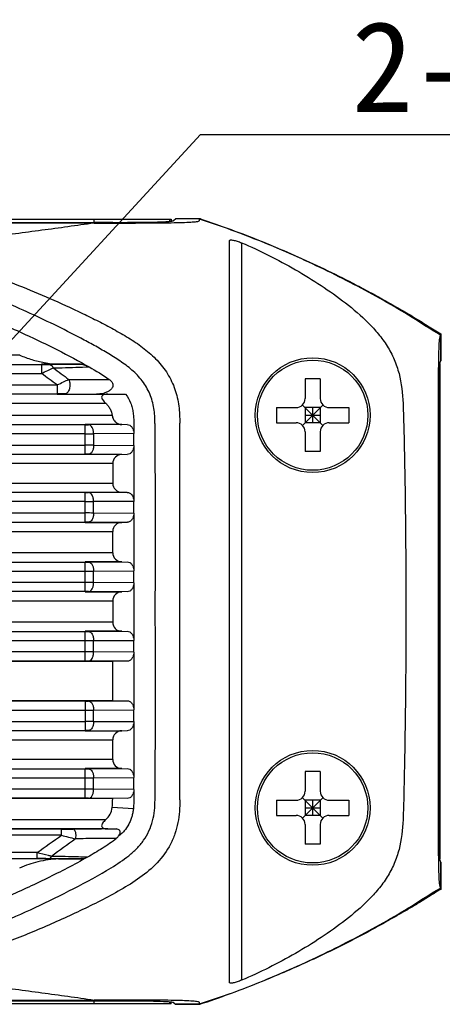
# Model space of a CAD drawing. Header units: millimetres. Extents: x 44 to 346, y 18 to 283.
# Tile 7 of 21: x 195 to 209, y 108 to 141. Entities that reach past the tile are written whole.
import ezdxf

# ---------------------------------------------------------------- set-up
doc = ezdxf.new("R2010")
doc.units = ezdxf.units.MM
doc.header["$LTSCALE"] = 23.1
doc.layers.get('0').update_dxf_attribs({"linetype": 'CONTINUOUS'})
doc.layers.add('00_COMPONENTS', color=7, linetype='CONTINUOUS')
doc.layers.add('51__DRAFT_DIMS', color=7, linetype='CONTINUOUS')
doc.styles.get("Standard").update_dxf_attribs({"font": 'simfang.ttf'})
doc.dimstyles.new('DIMSTYLE_4', dxfattribs={"dimtxt": 3, "dimasz": 3, "dimexe": 2.5, "dimexo": 0.5, "dimtad": 1, "dimdsep": 46, "dimtxsty": 'STANDARD', "dimblk": '_FILLED', "dimblk1": '_FILLED', "dimblk2": '_FILLED', "dimcen": 0.09, "dimclrt": 3, "dimazin": 2, "dimtp": 0.1, "dimtm": 0.1, "dimtfac": 1, "dimtofl": 0, "dimtmove": 0, "dimatfit": 1, "dimldrblk": '_FILLED', "dimfxl": 1, "dimtolj": 1, "dimarcsym": 0})

# ---------------------------------------------------------------- blocks, each defined once
blk = doc.blocks.new('_FILLED')
at = {"color": 0, "linetype": 'ByBlock'}
blk.add_solid([(0, 0), (-1, 0.167), (-1, -0.167)], dxfattribs=at)
blk = doc.blocks.new('*D6')
at = {"layer": '51__DRAFT_DIMS', "color": 4}
for p, q in [((187.952, 122.484), (201.463, 137.17)), ((201.463, 137.17), (204.963, 137.17)), ((204.963, 137.17), (227.78, 137.17))]:
    blk.add_line(p, q, dxfattribs=at)
at = {"layer": '51__DRAFT_DIMS', "color": 4, "xscale": 3, "yscale": 3, "zscale": 3, "rotation": 227.3858833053}
blk.add_blockref('_FILLED', (187.952, 122.484), dxfattribs=at)
at = {"layer": '51__DRAFT_DIMS', "color": 3}
for s, p in [('2-M', (206.463, 137.92)), ('3', (213.073, 137.92)), ('×3.8', (215.276, 137.92))]:
    blk.add_text(s, height=3, dxfattribs=at).set_placement(p)

msp = doc.modelspace()

# ---------------------------------------------------------------- linework, layer by layer
at = {"layer": '00_COMPONENTS'}
for p, q in [((128.384, 134.364), (200.489, 134.364)), ((197.944, 134.263), (197.944, 134.364)), ((200.436, 134.364), (200.436, 134.296)), ((200.489, 134.364), (200.489, 134.302)), ((200.586, 134.332), (200.642, 134.382)), ((201.46, 134.382), (200.642, 134.382)), ((201.436, 134.382), (201.436, 134.369)), ((130.928, 134.263), (197.944, 134.263)), ((197.942, 134.241), (130.93, 134.241)), ((202.424, 109.099), (202.424, 133.66)), ((202.824, 133.585), (202.824, 109.174)), ((209.405, 130.293), (209.405, 130.533)), ((209.418, 130.573), (209.418, 129.679)), ((209.405, 130.293), (209.418, 130.284)), ((209.418, 129.679), (209.418, 130.284)), ((195.482, 129.87), (133.396, 129.87)), ((180.215, 129.56), (196.198, 129.56)), ((196.765, 129.57), (196.198, 129.57)), ((196.198, 129.56), (196.198, 129.26)), ((196.459, 129.561), (197.497, 129.567)), ((197.497, 129.567), (196.765, 129.57)), ((209.385, 129.576), (209.385, 113.183)), ((209.415, 129.675), (209.418, 129.679)), ((180.172, 129.26), (196.198, 129.26)), ((180.172, 128.884), (196.724, 128.884)), ((196.724, 128.884), (196.724, 128.584)), ((205.425, 129.08), (204.925, 129.08)), ((204.925, 129.08), (204.925, 128.43)), ((205.425, 129.08), (205.425, 128.43)), ((180.215, 128.584), (196.724, 128.584)), ((196.724, 128.574), (198.025, 128.574)), ((196.981, 128.583), (198.025, 128.578)), ((198.025, 128.578), (198.987, 128.578)), ((209.329, 128.54), (209.329, 128.428)), ((209.352, 128.209), (209.353, 128.556)), ((130.552, 128.274), (198.328, 128.274)), ((203.975, 128.13), (204.625, 128.13)), ((203.975, 128.13), (203.975, 127.63)), ((204.837, 127.542), (205.513, 128.217)), ((204.837, 128.217), (205.513, 127.542)), ((205.425, 128.13), (204.925, 128.13)), ((204.925, 128.13), (204.925, 127.63)), ((205.175, 128.13), (205.175, 127.63)), ((205.425, 128.13), (205.425, 127.63)), ((205.725, 128.13), (206.375, 128.13)), ((206.375, 128.13), (206.375, 127.63)), ((209.329, 128.428), (209.329, 128.372)), ((209.352, 128.428), (209.385, 128.428)), ((198.542, 127.871), (130.338, 127.871)), ((204.925, 127.88), (205.425, 127.88)), ((197.646, 127.562), (183.215, 127.562)), ((198.856, 127.571), (197.646, 127.571)), ((197.646, 126.586), (197.646, 127.562)), ((199.043, 127.57), (197.76, 127.562)), ((203.975, 127.63), (204.625, 127.63)), ((205.425, 127.63), (204.925, 127.63)), ((205.725, 127.63), (206.375, 127.63)), ((197.646, 127.262), (183.172, 127.262)), ((199.255, 127.27), (197.93, 127.262)), ((197.93, 126.886), (197.93, 127.262)), ((199.255, 126.878), (199.255, 127.27)), ((204.925, 127.33), (204.925, 126.68)), ((205.425, 127.33), (205.425, 126.68)), ((183.172, 126.886), (197.646, 126.886)), ((197.93, 126.886), (199.255, 126.878)), ((183.215, 126.586), (197.646, 126.586)), ((198.856, 126.576), (197.646, 126.576)), ((197.76, 126.586), (199.043, 126.578)), ((205.425, 126.68), (204.925, 126.68)), ((198.56, 126.276), (174.109, 126.276)), ((198.56, 126.276), (198.56, 125.627)), ((174.109, 125.627), (198.56, 125.627)), ((197.646, 125.318), (183.215, 125.318)), ((197.646, 125.327), (198.857, 125.327)), ((197.646, 124.342), (197.646, 125.318)), ((199.043, 125.326), (197.759, 125.318)), ((197.646, 125.018), (183.172, 125.018)), ((199.255, 125.026), (197.929, 125.018)), ((197.929, 124.642), (197.929, 125.018)), ((199.255, 124.634), (199.255, 125.026)), ((183.172, 124.642), (197.646, 124.642)), ((197.929, 124.642), (199.255, 124.634)), ((183.215, 124.342), (197.646, 124.342)), ((197.646, 124.332), (198.858, 124.332)), ((197.759, 124.342), (199.044, 124.334)), ((174.109, 124.032), (198.561, 124.032)), ((198.56, 123.327), (198.561, 124.032)), ((198.56, 123.327), (188.578, 123.327)), ((188.542, 123.018), (197.646, 123.018)), ((198.857, 123.027), (197.646, 123.027)), ((197.646, 122.042), (197.646, 123.018)), ((197.759, 123.018), (199.043, 123.026)), ((188.542, 122.718), (197.646, 122.718)), ((197.929, 122.718), (199.255, 122.726)), ((197.929, 122.342), (197.929, 122.718)), ((199.255, 122.334), (199.255, 122.726)), ((197.646, 122.342), (189.344, 122.342)), ((199.255, 122.334), (197.929, 122.342)), ((197.646, 122.042), (189.344, 122.042)), ((197.646, 122.032), (198.856, 122.032)), ((199.043, 122.034), (197.759, 122.042)), ((189.459, 121.732), (198.559, 121.732)), ((198.559, 121.732), (198.559, 121.027)), ((198.559, 121.027), (189.459, 121.027)), ((189.345, 120.718), (197.646, 120.718)), ((198.856, 120.727), (197.646, 120.727)), ((197.646, 119.742), (197.646, 120.718)), ((197.759, 120.718), (199.043, 120.726)), ((189.345, 120.418), (197.646, 120.418)), ((197.929, 120.418), (199.255, 120.426)), ((197.929, 120.042), (197.929, 120.418)), ((199.255, 120.034), (199.255, 120.426)), ((197.646, 120.042), (188.543, 120.042)), ((199.255, 120.034), (197.929, 120.042)), ((197.646, 119.742), (188.543, 119.742)), ((198.56, 119.73), (188.543, 119.73)), ((199.043, 119.734), (197.759, 119.742)), ((198.562, 118.43), (198.56, 119.73)), ((183.215, 118.43), (198.562, 118.43)), ((183.215, 118.418), (197.646, 118.418)), ((197.646, 118.418), (197.646, 117.442)), ((197.759, 118.418), (199.044, 118.426)), ((183.172, 118.118), (197.646, 118.118)), ((197.929, 118.118), (199.255, 118.126)), ((197.929, 117.742), (197.929, 118.118)), ((199.255, 117.734), (199.255, 118.126)), ((183.172, 117.742), (197.646, 117.742)), ((197.929, 117.742), (199.255, 117.734)), ((183.215, 117.442), (197.646, 117.442)), ((197.646, 117.432), (198.857, 117.432)), ((197.759, 117.442), (199.043, 117.434)), ((174.109, 117.132), (198.56, 117.132)), ((198.56, 116.483), (198.56, 117.132)), ((198.56, 116.483), (174.109, 116.483)), ((183.215, 116.173), (197.646, 116.173)), ((198.856, 116.183), (197.646, 116.183)), ((197.646, 115.198), (197.646, 116.173)), ((197.759, 116.173), (199.043, 116.181)), ((205.425, 116.08), (204.925, 116.08)), ((204.925, 116.08), (204.925, 115.43)), ((205.425, 116.08), (205.425, 115.43)), ((183.172, 115.873), (197.646, 115.873)), ((197.929, 115.873), (199.255, 115.881)), ((197.929, 115.497), (197.929, 115.873)), ((199.255, 115.489), (199.255, 115.881)), ((197.646, 115.498), (183.172, 115.498)), ((199.255, 115.489), (197.929, 115.497)), ((197.646, 115.198), (183.215, 115.198)), ((198.558, 115.185), (183.215, 115.185)), ((199.043, 115.19), (197.759, 115.197)), ((203.975, 115.13), (204.625, 115.13)), ((203.975, 115.13), (203.975, 114.63)), ((204.837, 115.217), (205.513, 114.542)), ((204.837, 114.542), (205.513, 115.217)), ((205.425, 115.13), (204.925, 115.13)), ((204.925, 115.13), (204.925, 114.63)), ((205.175, 115.13), (205.175, 114.63)), ((205.425, 115.13), (205.425, 114.63)), ((205.725, 115.13), (206.375, 115.13)), ((206.375, 115.13), (206.375, 114.63)), ((199.242, 114.852), (198.542, 114.889)), ((199.242, 114.851), (198.542, 114.889)), ((204.925, 114.88), (205.425, 114.88)), ((198.326, 114.483), (130.552, 114.485)), ((203.975, 114.63), (204.625, 114.63)), ((205.425, 114.63), (204.925, 114.63)), ((205.725, 114.63), (206.375, 114.63)), ((209.353, 114.151), (209.352, 114.481)), ((198.401, 114.183), (180.2, 114.184)), ((196.862, 114.173), (180.2, 114.173)), ((196.862, 113.973), (196.862, 114.173)), ((198.184, 114.179), (197.239, 114.174)), ((198.693, 114.182), (198.184, 114.179)), ((198.401, 114.183), (198.693, 114.182)), ((204.925, 114.33), (204.925, 113.68)), ((205.425, 114.33), (205.425, 113.68)), ((209.329, 114.387), (209.329, 114.331)), ((209.329, 114.331), (209.329, 114.219)), ((209.352, 114.332), (209.385, 114.332)), ((196.862, 113.973), (180.172, 113.973)), ((205.425, 113.68), (204.925, 113.68)), ((196.059, 113.398), (180.172, 113.399)), ((196.059, 113.198), (180.2, 113.199)), ((196.764, 113.188), (180.2, 113.188)), ((196.059, 113.198), (196.059, 113.398)), ((197.54, 113.191), (196.45, 113.197)), ((196.764, 113.188), (197.54, 113.191)), ((209.418, 113.08), (209.417, 113.082)), ((209.418, 113.08), (209.417, 113.081)), ((209.418, 112.475), (209.418, 113.08)), ((209.418, 113.079), (209.418, 112.182)), ((209.418, 112.475), (209.405, 112.466)), ((209.405, 112.226), (209.405, 112.466)), ((200.489, 108.395), (128.384, 108.395)), ((167.421, 108.518), (197.942, 108.518)), ((168.479, 108.496), (197.944, 108.496)), ((197.944, 108.395), (197.944, 108.496)), ((200.436, 108.463), (200.436, 108.395)), ((200.489, 108.395), (200.489, 108.457)), ((200.586, 108.427), (200.642, 108.377)), ((201.441, 108.377), (200.642, 108.377)), ((200.642, 108.377), (201.435, 108.377)), ((201.436, 108.39), (201.436, 108.377))]:
    msp.add_line(p, q, dxfattribs=at)
for centre, radius in [((205.175, 127.88), 1.9), ((205.175, 127.88), 1.825), ((205.175, 114.88), 1.9), ((205.175, 114.88), 1.825)]:
    msp.add_circle(centre, radius, dxfattribs=at)
for centre, radius, start, end in [((196.206, 182.229), 52.669, 269.992, 270.2751), ((276.542, 237.075), 134.074, 233.39375, 233.66982), ((117.81, 19.108), 135.197, 54.28888, 54.56293), ((196.731, 75.354), 53.23, 89.7315, 90.0072), ((204.625, 128.43), 0.3, 270, 360), ((205.725, 128.43), 0.3, 180, 270), ((197.653, 145.997), 18.435, 269.9792, 270.3314), ((204.625, 127.33), 0.3, 0, 90), ((205.725, 127.33), 0.3, 90, 180), ((197.663, 242.449), 115.187, 269.99167, 270.13259), ((197.65, -0.053), 126.939, 89.87394, 90.00181), ((197.648, 106.287), 20.299, 89.6848, 90.0046), ((197.653, 143.753), 18.435, 269.9792, 270.3314), ((197.663, 240.205), 115.187, 269.99167, 270.13259), ((197.65, -2.297), 126.939, 89.87394, 90.00181), ((197.648, 104.043), 20.299, 89.6848, 90.0046), ((197.648, 143.313), 20.296, 269.9954, 270.3153), ((197.65, 249.575), 126.857, 269.99815, 270.12611), ((197.663, 7.153), 115.189, 89.86742, 90.00833), ((197.653, 103.607), 18.435, 89.6686, 90.0208), ((197.648, 141.013), 20.296, 269.9954, 270.3153), ((197.65, 247.275), 126.857, 269.99815, 270.12611), ((197.663, 4.853), 115.189, 89.86742, 90.00833), ((197.653, 101.307), 18.435, 89.6686, 90.0208), ((197.648, 138.713), 20.296, 269.9954, 270.3153), ((197.65, 244.975), 126.857, 269.99815, 270.12611), ((197.65, -9.197), 126.939, 89.87394, 90.00181), ((197.648, 97.143), 20.299, 89.6848, 90.0046), ((197.648, 136.469), 20.296, 269.9954, 270.3153), ((197.65, 242.73), 126.857, 269.99815, 270.12611), ((197.663, 0.309), 115.189, 89.86742, 90.00833), ((204.625, 115.43), 0.3, 270, 360), ((205.725, 115.43), 0.3, 180, 270), ((197.653, 96.762), 18.435, 89.6686, 90.0208), ((204.625, 114.33), 0.3, 0, 90), ((205.725, 114.33), 0.3, 90, 180), ((196.903, 180.708), 66.535, 269.96425, 270.28874), ((123.765, 215.317), 124.955, 305.34919, 305.80192), ((267.819, 17.474), 119.41, 126.18235, 126.65182), ((213.697, 179.15), 67.316, 255.51693, 255.92391), ((196.102, 48.826), 64.373, 89.6908, 90.03884), ((209.449, 113.108), 0.0418, 218.8952, 222.4593), ((186.55, 152.012), 46.106, 288.8429, 290.1614)]:
    msp.add_arc(centre, radius, start, end, dxfattribs=at)
for centre, major_axis, ratio, start_param, end_param in [((198.859, 126.276), (-0.066, 0.293), 0.997632, -0.214241, 1.347829), ((198.86, 125.627), (-0.066, 0.293), 0.997632, 1.347829, 2.909898), ((198.86, 124.032), (0.041, 0.297), 0.996814, 0.146243, 1.708313), ((198.859, 123.327), (0.041, 0.297), 0.996814, -4.574872, -3.012803), ((198.859, 121.732), (-0.012, 0.3), 0.999472, -0.032897, 1.529173), ((198.859, 121.027), (-0.012, 0.3), 0.999472, 1.529173, 3.091243), ((198.86, 117.132), (0.069, 0.292), 0.99765, 0.239798, 1.801868), ((198.859, 116.483), (0.069, 0.292), 0.99765, -4.481318, -2.919248)]:
    msp.add_ellipse(centre, major_axis=major_axis, ratio=ratio, start_param=start_param, end_param=end_param, dxfattribs=at)
for points, knots in [([(197.942, 134.241), (198.248, 134.24), (198.857, 134.241), (199.741, 134.243), (200.503, 134.252), (201.012, 134.264), (201.272, 134.282), (201.363, 134.293), (201.408, 134.305), (201.431, 134.318), (201.433, 134.334), (201.427, 134.349), (201.43, 134.362), (201.434, 134.369)], [0, 0, 0, 0, 0.258946, 0.515177, 0.748067, 0.903929, 0.945833, 0.969157, 0.980625, 0.986164, 0.989594, 0.993079, 1, 1, 1, 1]), ([(200.274, 134.286), (200.324, 134.288), (200.404, 134.293), (200.499, 134.302), (200.55, 134.312), (200.572, 134.322), (200.579, 134.326)], [0, 0, 0, 0, 0.490485, 0.774279, 0.922655, 1, 1, 1, 1]), ([(209.405, 130.533), (209.083, 130.715), (208.469, 131.128), (207.512, 131.688), (206.537, 132.216), (205.547, 132.715), (204.542, 133.184), (203.522, 133.62), (202.488, 134.02), (201.788, 134.256), (201.436, 134.368)], [0, 0, 0, 0, 0.124992, 0.249989, 0.37499, 0.499993, 0.624995, 0.749998, 0.875, 1, 1, 1, 1]), ([(201.46, 134.382), (202.136, 134.149), (203.48, 133.655), (205.122, 132.942), (206.244, 132.387), (206.878, 132.054), (207.349, 131.797), (207.816, 131.533), (208.282, 131.268), (208.744, 130.994), (209.043, 130.797), (209.195, 130.703)], [0, 0, 0, 0, 0.249988, 0.499963, 0.624966, 0.687469, 0.749968, 0.812469, 0.874974, 0.937477, 1, 1, 1, 1]), ([(197.942, 134.241), (197.366, 134.155), (196.5, 134.039), (195.345, 133.883), (194.191, 133.722), (192.748, 133.52), (191.594, 133.361), (191.017, 133.282)], [0, 0, 0, 0, 0.249852, 0.375109, 0.500135, 0.749886, 1, 1, 1, 1]), ([(198.561, 134.264), (198.887, 134.264), (199.355, 134.265), (199.926, 134.274), (200.171, 134.281), (200.274, 134.286)], [0, 0, 0, 0, 0.571526, 0.819948, 1, 1, 1, 1]), ([(202.424, 133.66), (202.424, 133.666), (202.43, 133.675), (202.442, 133.68), (202.463, 133.683), (202.498, 133.682), (202.573, 133.67), (202.684, 133.639), (202.775, 133.605), (202.824, 133.585)], [0, 0, 0, 0, 0.03767, 0.063108, 0.096062, 0.186677, 0.309421, 0.628724, 1, 1, 1, 1]), ([(202.824, 133.585), (203.131, 133.458), (203.734, 133.179), (204.61, 132.705), (205.459, 132.183), (206.272, 131.607), (206.905, 131.067), (207.355, 130.577), (207.65, 130.174), (207.883, 129.731), (208.098, 129.101), (208.153, 128.6), (208.165, 128.269)], [0, 0, 0, 0, 0.125009, 0.250016, 0.375023, 0.500023, 0.624997, 0.68752, 0.750063, 0.8126, 0.875132, 1, 1, 1, 1]), ([(193.975, 132.712), (194.333, 132.592), (195.046, 132.34), (196.096, 131.915), (196.96, 131.534), (197.644, 131.211), (198.151, 130.959), (198.652, 130.693), (199.143, 130.411), (199.612, 130.09), (199.968, 129.775), (200.216, 129.487), (200.432, 129.174), (200.595, 128.828), (200.7, 128.463), (200.766, 128.09), (200.779, 127.805), (200.778, 127.616)], [0, 0, 0, 0, 0.124862, 0.249719, 0.374583, 0.437012, 0.499441, 0.561882, 0.624328, 0.686848, 0.749522, 0.780804, 0.812118, 0.874827, 0.906174, 0.93746, 1, 1, 1, 1]), ([(199.958, 127.609), (199.956, 127.775), (199.942, 128.024), (199.872, 128.35), (199.79, 128.585), (199.679, 128.809), (199.494, 129.086), (199.204, 129.387), (198.8, 129.681), (198.377, 129.944), (197.945, 130.193), (197.36, 130.507), (196.619, 130.882), (195.717, 131.308), (194.804, 131.708), (194.187, 131.955), (193.877, 132.073)], [0, 0, 0, 0, 0.062478, 0.093687, 0.124945, 0.156202, 0.187416, 0.249845, 0.312305, 0.374847, 0.437351, 0.499863, 0.624897, 0.749942, 0.874977, 1, 1, 1, 1]), ([(194.941, 130.884), (195.183, 130.776), (196.145, 130.341), (197.093, 129.872), (197.78, 129.479)], [0, 0, 0, 0, 0.250873, 1, 1, 1, 1]), ([(209.405, 130.533), (209.397, 130.515), (209.378, 130.464), (209.361, 130.373), (209.351, 130.237), (209.343, 130.04), (209.336, 129.762), (209.334, 129.548), (209.333, 129.43)], [0, 0, 0, 0, 0.053428, 0.146674, 0.248376, 0.422518, 0.679796, 1, 1, 1, 1]), ([(195.482, 129.87), (195.612, 129.809), (195.881, 129.715), (196.158, 129.648), (196.296, 129.622)], [0, 0, 0, 0, 0.504481, 1, 1, 1, 1]), ([(196.198, 129.26), (196.269, 129.294), (196.4, 129.355), (196.53, 129.417), (196.59, 129.446)], [0, 0, 0, 0, 0.540041, 1, 1, 1, 1]), ([(196.296, 129.622), (196.374, 129.607), (196.53, 129.582), (196.687, 129.57), (196.765, 129.57)], [0, 0, 0, 0, 0.506949, 1, 1, 1, 1]), ([(196.459, 129.561), (196.485, 129.56), (196.545, 129.531), (196.577, 129.477), (196.591, 129.445)], [0, 0, 0, 0, 0.435457, 1, 1, 1, 1]), ([(196.591, 129.445), (196.69, 129.447), (197.087, 129.456), (197.483, 129.474), (197.78, 129.479)], [0, 0, 0, 0, 0.251066, 1, 1, 1, 1]), ([(197.497, 129.567), (197.546, 129.567), (197.645, 129.546), (197.736, 129.504), (197.78, 129.479)], [0, 0, 0, 0, 0.488093, 1, 1, 1, 1]), ([(209.333, 129.43), (209.332, 129.357), (209.33, 129.06), (209.33, 128.764), (209.329, 128.54)], [0, 0, 0, 0, 0.245671, 1, 1, 1, 1]), ([(209.363, 129.346), (209.365, 129.402), (209.369, 129.484), (209.385, 129.591), (209.399, 129.642), (209.41, 129.666)], [0, 0, 0, 0, 0.516, 0.754935, 1, 1, 1, 1]), ([(209.353, 128.556), (209.353, 128.705), (209.354, 128.969), (209.358, 129.232), (209.363, 129.346)], [0, 0, 0, 0, 0.566716, 1, 1, 1, 1]), ([(196.724, 128.884), (196.793, 128.917), (196.922, 128.976), (197.05, 129.038), (197.11, 129.064)], [0, 0, 0, 0, 0.537841, 1, 1, 1, 1]), ([(197.111, 129.063), (197.13, 129.014), (197.144, 128.935), (197.141, 128.829), (197.127, 128.752), (197.103, 128.684), (197.069, 128.63), (197.028, 128.593), (196.996, 128.584), (196.981, 128.583)], [0, 0, 0, 0, 0.282143, 0.431644, 0.575864, 0.707701, 0.821958, 0.9177, 1, 1, 1, 1]), ([(197.112, 129.063), (197.336, 129.059), (197.781, 129.056), (198.226, 129.06), (198.446, 129.066)], [0, 0, 0, 0, 0.504317, 1, 1, 1, 1]), ([(198.446, 129.066), (198.477, 129.045), (198.52, 129.006), (198.557, 128.939), (198.568, 128.882), (198.561, 128.825), (198.528, 128.755), (198.459, 128.688), (198.358, 128.635), (198.214, 128.589), (198.1, 128.578), (198.025, 128.578)], [0, 0, 0, 0, 0.124766, 0.18754, 0.250242, 0.313179, 0.375822, 0.500769, 0.625663, 0.750592, 1, 1, 1, 1]), ([(198.401, 128.574), (198.38, 128.574), (198.34, 128.572), (198.282, 128.562), (198.23, 128.543), (198.19, 128.501), (198.193, 128.438), (198.228, 128.381), (198.274, 128.326), (198.31, 128.292), (198.328, 128.274)], [0, 0, 0, 0, 0.123781, 0.241974, 0.352076, 0.454216, 0.566409, 0.702599, 0.849716, 1, 1, 1, 1]), ([(198.987, 128.578), (199.056, 128.489), (199.14, 128.339), (199.207, 128.124), (199.238, 127.957), (199.253, 127.789), (199.26, 127.62), (199.259, 127.451), (199.259, 127.339), (199.263, 127.283)], [0, 0, 0, 0, 0.24982, 0.374983, 0.500036, 0.625055, 0.750042, 0.875052, 1, 1, 1, 1]), ([(198.328, 128.274), (198.356, 128.248), (198.409, 128.191), (198.494, 128.061), (198.53, 127.948), (198.542, 127.871)], [0, 0, 0, 0, 0.250445, 0.500787, 1, 1, 1, 1]), ([(208.165, 128.269), (208.2, 127.264), (208.239, 125.254), (208.264, 122.239), (208.259, 119.223), (208.23, 117.213), (208.209, 116.208)], [0, 0, 0, 0, 0.249998, 0.500002, 0.75, 1, 1, 1, 1]), ([(209.329, 128.372), (209.325, 126.333), (209.323, 122.253), (209.325, 118.174), (209.327, 116.133)], [0, 0, 0, 0, 0.499909, 1, 1, 1, 1]), ([(209.352, 114.481), (209.351, 115.624), (209.346, 120.2), (209.347, 124.776), (209.352, 128.209)], [0, 0, 0, 0, 0.249904, 1, 1, 1, 1]), ([(198.542, 127.871), (198.549, 127.826), (198.575, 127.74), (198.653, 127.641), (198.751, 127.584), (198.822, 127.572), (198.856, 127.571)], [0, 0, 0, 0, 0.294159, 0.55276, 0.783188, 1, 1, 1, 1]), ([(197.93, 127.262), (197.929, 127.3), (197.921, 127.374), (197.887, 127.47), (197.834, 127.54), (197.782, 127.562), (197.76, 127.562)], [0, 0, 0, 0, 0.308106, 0.586891, 0.815507, 1, 1, 1, 1]), ([(199.043, 127.57), (199.071, 127.569), (199.129, 127.552), (199.199, 127.487), (199.247, 127.393), (199.259, 127.32), (199.262, 127.283)], [0, 0, 0, 0, 0.210639, 0.445846, 0.712283, 1, 1, 1, 1]), ([(199.958, 127.609), (199.954, 126.571), (199.968, 124.494), (199.953, 121.38), (199.969, 118.265), (199.954, 116.189), (199.958, 115.151)], [0, 0, 0, 0, 0.250002, 0.499999, 0.75, 1, 1, 1, 1]), ([(200.778, 115.143), (200.778, 116.182), (200.785, 118.261), (200.774, 121.379), (200.787, 124.498), (200.774, 126.576), (200.778, 127.616)], [0, 0, 0, 0, 0.249996, 0.500001, 0.750006, 1, 1, 1, 1]), ([(199.263, 127.283), (199.263, 127.28), (199.257, 127.279), (199.254, 127.274), (199.255, 127.271), (199.255, 127.27)], [0, 0, 0, 0, 0.50775, 0.736095, 1, 1, 1, 1]), ([(197.93, 126.886), (197.929, 126.847), (197.921, 126.774), (197.887, 126.678), (197.834, 126.607), (197.782, 126.586), (197.76, 126.586)], [0, 0, 0, 0, 0.308106, 0.586891, 0.815507, 1, 1, 1, 1]), ([(199.257, 126.878), (199.257, 126.839), (199.246, 126.764), (199.201, 126.666), (199.131, 126.597), (199.071, 126.578), (199.043, 126.578)], [0, 0, 0, 0, 0.288322, 0.555388, 0.790258, 1, 1, 1, 1]), ([(199.257, 126.878), (199.257, 126.569), (199.26, 125.952), (199.258, 125.335), (199.258, 125.026)], [0, 0, 0, 0, 0.500001, 1, 1, 1, 1]), ([(197.929, 125.018), (197.929, 125.056), (197.921, 125.129), (197.887, 125.226), (197.833, 125.296), (197.782, 125.318), (197.759, 125.318)], [0, 0, 0, 0, 0.308106, 0.586891, 0.815507, 1, 1, 1, 1]), ([(199.043, 125.326), (199.072, 125.325), (199.132, 125.307), (199.202, 125.238), (199.247, 125.14), (199.258, 125.065), (199.258, 125.026)], [0, 0, 0, 0, 0.209726, 0.444675, 0.711829, 1, 1, 1, 1]), ([(197.929, 124.642), (197.929, 124.603), (197.921, 124.53), (197.887, 124.434), (197.833, 124.363), (197.782, 124.342), (197.759, 124.342)], [0, 0, 0, 0, 0.308106, 0.586891, 0.815507, 1, 1, 1, 1]), ([(199.258, 124.634), (199.258, 124.595), (199.247, 124.52), (199.202, 124.422), (199.132, 124.353), (199.072, 124.334), (199.044, 124.334)], [0, 0, 0, 0, 0.288223, 0.555402, 0.790331, 1, 1, 1, 1]), ([(199.258, 124.634), (199.258, 124.316), (199.26, 123.68), (199.257, 123.044), (199.257, 122.726)], [0, 0, 0, 0, 0.5, 1, 1, 1, 1]), ([(197.759, 123.018), (197.782, 123.018), (197.833, 122.996), (197.887, 122.926), (197.921, 122.829), (197.929, 122.756), (197.929, 122.718)], [0, 0, 0, 0, 0.184493, 0.413109, 0.691894, 1, 1, 1, 1]), ([(199.043, 123.026), (199.071, 123.025), (199.131, 123.007), (199.201, 122.938), (199.246, 122.84), (199.257, 122.764), (199.257, 122.726)], [0, 0, 0, 0, 0.209689, 0.444552, 0.711642, 1, 1, 1, 1]), ([(197.759, 122.042), (197.782, 122.042), (197.833, 122.063), (197.887, 122.134), (197.921, 122.23), (197.929, 122.303), (197.929, 122.342)], [0, 0, 0, 0, 0.184493, 0.413109, 0.691894, 1, 1, 1, 1]), ([(199.257, 122.334), (199.257, 122.295), (199.246, 122.22), (199.202, 122.122), (199.132, 122.052), (199.071, 122.034), (199.043, 122.034)], [0, 0, 0, 0, 0.2882, 0.555218, 0.790151, 1, 1, 1, 1]), ([(199.257, 122.334), (199.257, 122.016), (199.261, 121.38), (199.257, 120.744), (199.258, 120.426)], [0, 0, 0, 0, 0.5, 1, 1, 1, 1]), ([(197.759, 120.718), (197.782, 120.718), (197.833, 120.696), (197.887, 120.626), (197.921, 120.529), (197.929, 120.456), (197.929, 120.418)], [0, 0, 0, 0, 0.184493, 0.413109, 0.691894, 1, 1, 1, 1]), ([(199.043, 120.726), (199.071, 120.725), (199.132, 120.707), (199.202, 120.638), (199.247, 120.54), (199.258, 120.465), (199.258, 120.426)], [0, 0, 0, 0, 0.209811, 0.444761, 0.711868, 1, 1, 1, 1]), ([(197.759, 119.742), (197.782, 119.742), (197.833, 119.763), (197.887, 119.834), (197.921, 119.93), (197.929, 120.003), (197.929, 120.042)], [0, 0, 0, 0, 0.184493, 0.413109, 0.691894, 1, 1, 1, 1]), ([(199.257, 120.034), (199.257, 119.995), (199.246, 119.92), (199.201, 119.822), (199.131, 119.753), (199.071, 119.734), (199.043, 119.734)], [0, 0, 0, 0, 0.288376, 0.555476, 0.790333, 1, 1, 1, 1]), ([(199.257, 120.034), (199.257, 119.716), (199.26, 119.08), (199.258, 118.444), (199.258, 118.126)], [0, 0, 0, 0, 0.5, 1, 1, 1, 1]), ([(197.759, 118.418), (197.782, 118.418), (197.833, 118.396), (197.887, 118.326), (197.921, 118.229), (197.929, 118.156), (197.929, 118.118)], [0, 0, 0, 0, 0.184493, 0.413109, 0.691894, 1, 1, 1, 1]), ([(199.044, 118.426), (199.072, 118.425), (199.132, 118.407), (199.202, 118.338), (199.247, 118.24), (199.258, 118.165), (199.258, 118.126)], [0, 0, 0, 0, 0.209647, 0.44457, 0.711758, 1, 1, 1, 1]), ([(197.929, 117.742), (197.929, 117.703), (197.921, 117.63), (197.887, 117.534), (197.833, 117.463), (197.782, 117.442), (197.759, 117.442)], [0, 0, 0, 0, 0.308106, 0.586891, 0.815507, 1, 1, 1, 1]), ([(199.258, 117.734), (199.258, 117.695), (199.247, 117.62), (199.202, 117.522), (199.132, 117.452), (199.072, 117.434), (199.043, 117.434)], [0, 0, 0, 0, 0.288169, 0.555322, 0.790272, 1, 1, 1, 1]), ([(199.258, 117.734), (199.258, 117.425), (199.26, 116.807), (199.257, 116.19), (199.257, 115.881)], [0, 0, 0, 0, 0.499999, 1, 1, 1, 1]), ([(197.759, 116.173), (197.782, 116.173), (197.833, 116.152), (197.887, 116.082), (197.921, 115.985), (197.929, 115.912), (197.929, 115.873)], [0, 0, 0, 0, 0.184493, 0.413109, 0.691894, 1, 1, 1, 1]), ([(199.043, 116.181), (199.071, 116.181), (199.131, 116.163), (199.201, 116.093), (199.246, 115.995), (199.257, 115.92), (199.257, 115.881)], [0, 0, 0, 0, 0.209744, 0.444615, 0.71168, 1, 1, 1, 1]), ([(208.209, 116.208), (208.203, 115.921), (208.196, 115.492), (208.181, 114.919), (208.17, 114.633), (208.165, 114.49)], [0, 0, 0, 0, 0.500001, 0.749999, 1, 1, 1, 1]), ([(197.759, 115.197), (197.782, 115.198), (197.833, 115.219), (197.887, 115.289), (197.921, 115.386), (197.929, 115.459), (197.929, 115.497)], [0, 0, 0, 0, 0.184493, 0.413109, 0.691894, 1, 1, 1, 1]), ([(199.261, 115.478), (199.259, 115.441), (199.247, 115.368), (199.199, 115.274), (199.13, 115.207), (199.07, 115.19), (199.043, 115.19)], [0, 0, 0, 0, 0.287965, 0.554741, 0.789728, 1, 1, 1, 1]), ([(199.262, 115.478), (199.259, 115.426), (199.26, 115.322), (199.259, 115.165), (199.254, 115.008), (199.248, 114.904), (199.242, 114.852)], [0, 0, 0, 0, 0.249961, 0.49998, 0.750021, 1, 1, 1, 1]), ([(199.255, 115.489), (199.255, 115.488), (199.254, 115.486), (199.257, 115.481), (199.262, 115.481), (199.262, 115.478)], [0, 0, 0, 0, 0.264118, 0.491619, 1, 1, 1, 1]), ([(198.509, 112.897), (198.709, 113.022), (199.008, 113.214), (199.362, 113.528), (199.591, 113.801), (199.768, 114.11), (199.887, 114.446), (199.949, 114.796), (199.958, 115.033), (199.959, 115.151)], [0, 0, 0, 0, 0.249842, 0.374836, 0.499891, 0.624952, 0.749997, 0.875014, 1, 1, 1, 1]), ([(200.778, 115.143), (200.779, 114.891), (200.754, 114.511), (200.627, 114.022), (200.429, 113.557), (200.053, 113.04), (199.663, 112.717), (199.459, 112.57)], [0, 0, 0, 0, 0.249945, 0.37512, 0.500289, 0.750066, 1, 1, 1, 1]), ([(198.326, 114.483), (198.382, 114.537), (198.484, 114.659), (198.532, 114.812), (198.542, 114.889)], [0, 0, 0, 0, 0.500226, 1, 1, 1, 1]), ([(199.242, 114.852), (199.24, 114.829), (199.234, 114.785), (199.219, 114.696), (199.193, 114.587), (199.149, 114.46), (199.072, 114.297), (198.971, 114.147), (198.846, 114.018), (198.775, 113.962), (198.737, 113.938)], [0, 0, 0, 0, 0.062536, 0.125079, 0.250128, 0.375165, 0.500208, 0.749961, 0.874987, 1, 1, 1, 1]), ([(198.326, 114.483), (198.308, 114.466), (198.272, 114.432), (198.225, 114.377), (198.191, 114.32), (198.188, 114.256), (198.23, 114.215), (198.282, 114.196), (198.34, 114.185), (198.38, 114.183), (198.401, 114.183)], [0, 0, 0, 0, 0.15015, 0.297144, 0.433147, 0.545136, 0.647676, 0.75812, 0.876364, 1, 1, 1, 1]), ([(208.165, 114.49), (208.153, 114.159), (208.098, 113.658), (207.883, 113.028), (207.65, 112.585), (207.355, 112.182), (206.905, 111.693), (206.272, 111.152), (205.459, 110.576), (204.61, 110.054), (203.734, 109.58), (203.131, 109.301), (202.824, 109.174)], [0, 0, 0, 0, 0.12487, 0.187402, 0.249942, 0.312484, 0.375009, 0.499983, 0.624981, 0.749987, 0.874993, 1, 1, 1, 1]), ([(197.325, 113.855), (197.338, 113.887), (197.347, 113.94), (197.345, 114.011), (197.336, 114.062), (197.319, 114.107), (197.293, 114.151), (197.26, 114.173), (197.239, 114.174)], [0, 0, 0, 0, 0.283947, 0.434201, 0.578866, 0.710933, 0.825602, 1, 1, 1, 1]), ([(198.693, 114.182), (198.717, 114.181), (198.756, 114.171), (198.788, 114.132), (198.803, 114.082), (198.79, 114.009), (198.757, 113.96), (198.737, 113.938)], [0, 0, 0, 0, 0.228867, 0.340148, 0.45735, 0.715984, 1, 1, 1, 1]), ([(209.329, 114.219), (209.329, 114.144), (209.33, 113.847), (209.331, 113.55), (209.333, 113.328)], [0, 0, 0, 0, 0.252266, 1, 1, 1, 1]), ([(209.364, 113.388), (209.359, 113.495), (209.354, 113.75), (209.353, 114.004), (209.353, 114.151)], [0, 0, 0, 0, 0.421302, 1, 1, 1, 1]), ([(198.682, 113.868), (198.458, 113.871), (198.005, 113.866), (197.553, 113.859), (197.325, 113.855)], [0, 0, 0, 0, 0.496189, 1, 1, 1, 1]), ([(198.682, 113.868), (198.609, 113.807), (198.455, 113.694), (198.137, 113.486), (197.891, 113.342), (197.725, 113.248)], [0, 0, 0, 0, 0.250083, 0.500144, 1, 1, 1, 1]), ([(197.725, 113.248), (197.505, 113.123), (197.059, 112.884), (196.381, 112.541), (195.695, 112.213), (195.233, 112.007), (195, 111.908)], [0, 0, 0, 0, 0.249993, 0.500011, 0.750002, 1, 1, 1, 1]), ([(196.538, 113.274), (196.503, 113.283), (196.343, 113.325), (196.183, 113.366), (196.059, 113.398)], [0, 0, 0, 0, 0.220369, 1, 1, 1, 1]), ([(196.764, 113.188), (196.651, 113.187), (196.422, 113.163), (196.198, 113.118), (196.084, 113.091)], [0, 0, 0, 0, 0.491762, 1, 1, 1, 1]), ([(196.45, 113.197), (196.467, 113.198), (196.507, 113.217), (196.529, 113.253), (196.538, 113.274)], [0, 0, 0, 0, 0.436501, 1, 1, 1, 1]), ([(197.728, 113.249), (197.629, 113.25), (197.232, 113.257), (196.836, 113.27), (196.538, 113.274)], [0, 0, 0, 0, 0.249339, 1, 1, 1, 1]), ([(197.728, 113.249), (197.698, 113.233), (197.638, 113.205), (197.572, 113.191), (197.54, 113.191)], [0, 0, 0, 0, 0.511968, 1, 1, 1, 1]), ([(209.333, 113.328), (209.334, 113.209), (209.336, 112.996), (209.343, 112.718), (209.351, 112.522), (209.361, 112.386), (209.378, 112.295), (209.397, 112.244), (209.405, 112.226)], [0, 0, 0, 0, 0.320341, 0.577581, 0.751623, 0.853262, 0.94652, 1, 1, 1, 1]), ([(209.373, 113.254), (209.373, 113.262), (209.368, 113.307), (209.366, 113.352), (209.364, 113.388)], [0, 0, 0, 0, 0.187295, 1, 1, 1, 1]), ([(209.417, 113.081), (209.407, 113.098), (209.387, 113.155), (209.378, 113.214), (209.373, 113.254)], [0, 0, 0, 0, 0.321686, 1, 1, 1, 1]), ([(196.084, 113.091), (195.982, 113.066), (195.776, 113.008), (195.576, 112.934), (195.48, 112.888)], [0, 0, 0, 0, 0.49706, 1, 1, 1, 1]), ([(195.998, 111.584), (196.426, 111.785), (197.274, 112.201), (198.107, 112.649), (198.509, 112.897)], [0, 0, 0, 0, 0.500178, 1, 1, 1, 1]), ([(199.459, 112.57), (199.254, 112.422), (198.822, 112.16), (198.157, 111.799), (197.477, 111.467), (197.019, 111.255), (196.789, 111.153)], [0, 0, 0, 0, 0.249998, 0.499986, 0.749997, 1, 1, 1, 1]), ([(201.435, 108.391), (201.788, 108.503), (202.488, 108.74), (203.522, 109.139), (204.542, 109.576), (205.547, 110.045), (206.537, 110.544), (207.512, 111.071), (208.469, 111.632), (209.083, 112.044), (209.405, 112.226)], [0, 0, 0, 0, 0.125, 0.250002, 0.375005, 0.500007, 0.62501, 0.750011, 0.875008, 1, 1, 1, 1]), ([(209.194, 112.05), (209.081, 111.982), (208.86, 111.839), (208.523, 111.632), (208.181, 111.435), (207.723, 111.175), (207.151, 110.85), (206.453, 110.48), (205.746, 110.127), (204.794, 109.678), (204.067, 109.366), (203.579, 109.169)], [0, 0, 0, 0, 0.062514, 0.12502, 0.187519, 0.250024, 0.375018, 0.500015, 0.625017, 0.750014, 1, 1, 1, 1]), ([(190.619, 109.934), (191.091, 109.93), (192.041, 110.026), (193.384, 110.492), (194.705, 111.004), (195.571, 111.383), (195.998, 111.584)], [0, 0, 0, 0, 0.249638, 0.499674, 0.749952, 1, 1, 1, 1]), ([(196.789, 111.153), (196.329, 110.947), (195.401, 110.551), (194.215, 110.12), (193.254, 109.814), (192.521, 109.622), (191.773, 109.504), (191.268, 109.478), (191.015, 109.478)], [0, 0, 0, 0, 0.249928, 0.499813, 0.624899, 0.749884, 0.874934, 1, 1, 1, 1]), ([(191.015, 109.478), (191.593, 109.398), (192.747, 109.239), (194.19, 109.037), (195.344, 108.877), (196.5, 108.721), (197.366, 108.604), (197.942, 108.519)], [0, 0, 0, 0, 0.250113, 0.499868, 0.624893, 0.750142, 1, 1, 1, 1]), ([(202.824, 109.174), (202.775, 109.154), (202.684, 109.12), (202.573, 109.089), (202.498, 109.077), (202.463, 109.076), (202.442, 109.08), (202.43, 109.085), (202.424, 109.094), (202.424, 109.099)], [0, 0, 0, 0, 0.371277, 0.690544, 0.813282, 0.90392, 0.936882, 0.962325, 1, 1, 1, 1]), ([(201.434, 108.39), (201.43, 108.397), (201.427, 108.411), (201.434, 108.426), (201.432, 108.442), (201.408, 108.455), (201.363, 108.466), (201.272, 108.477), (201.012, 108.495), (200.503, 108.508), (199.741, 108.516), (198.857, 108.518), (198.248, 108.519), (197.942, 108.518)], [0, 0, 0, 0, 0.006911, 0.010395, 0.013825, 0.019355, 0.030833, 0.054153, 0.096047, 0.25195, 0.484861, 0.741061, 1, 1, 1, 1]), ([(197.944, 108.496), (198.366, 108.496), (198.984, 108.496), (199.747, 108.489), (200.089, 108.482), (200.236, 108.475)], [0, 0, 0, 0, 0.552155, 0.808398, 1, 1, 1, 1]), ([(200.236, 108.475), (200.294, 108.473), (200.385, 108.468), (200.492, 108.458), (200.549, 108.448), (200.573, 108.438), (200.579, 108.433)], [0, 0, 0, 0, 0.501454, 0.785118, 0.928236, 1, 1, 1, 1])]:
    msp.add_open_spline(points, degree=3, knots=knots, dxfattribs=at)
for points in [[(200.579, 134.326), (200.581, 134.328), (200.584, 134.33), (200.586, 134.332)], [(198.561, 134.264), (198.355, 134.263), (198.15, 134.263), (197.944, 134.263)], [(209.195, 130.703), (209.269, 130.658), (209.343, 130.615), (209.418, 130.573)], [(197.78, 129.479), (198.007, 129.349), (198.231, 129.215), (198.446, 129.066)], [(209.41, 129.666), (209.412, 129.669), (209.413, 129.672), (209.415, 129.675)], [(209.327, 116.133), (209.327, 115.551), (209.328, 114.969), (209.329, 114.387)], [(198.542, 114.889), (198.555, 114.987), (198.557, 115.086), (198.558, 115.185)], [(198.737, 113.938), (198.726, 113.911), (198.705, 113.886), (198.682, 113.868)], [(209.418, 112.182), (209.342, 112.14), (209.268, 112.096), (209.194, 112.05)], [(200.579, 108.433), (200.582, 108.431), (200.584, 108.429), (200.586, 108.427)]]:
    msp.add_open_spline(points, degree=3, dxfattribs=at)

# ---------------------------------------------------------------- dimensions: what is measured, and where the dimension line sits
at = {"layer": '51__DRAFT_DIMS', "color": 4}
dim = msp.add_diameter_dim_2p(p1=(187.952, 122.484), p2=(185.921, 120.276), text='2-M<>×3.8', dimstyle='DIMSTYLE_4', override={"dimtih": 1, "dimtoh": 1, "dimpost": '<>'}, dxfattribs=at)
dim.commit()
dim.dimension.update_dxf_attribs({"geometry": '*D6', "text_midpoint": (216.372, 139.42), "dimtype": 163})

doc.saveas('drawing.dxf')
